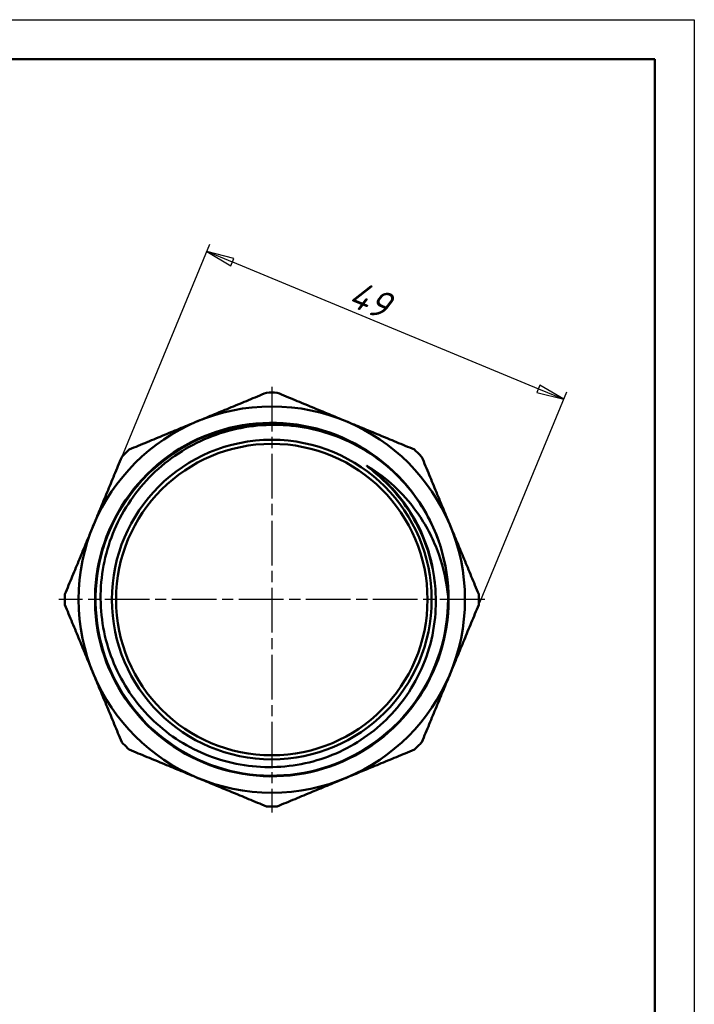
# Model space of a CAD drawing. Header units: millimetres. Extents: x 0 to 436, y -69 to 297.
# Tile 16 of 17: x 124 to 210, y 172 to 297. Entities that reach past the tile are written whole.
import ezdxf

# ---------------------------------------------------------------- set-up
doc = ezdxf.new("R2010")
doc.units = ezdxf.units.MM
doc.linetypes.add('CHAIN', pattern=[0.7087, 0.4724, -0.0591, 0.1181, -0.0591])
for name, color, linetype, lineweight in [('Видимые тонкие (ГОСТ)', 7, 'Continuous', 35), ('Видимый контур (ГОСТ)', 7, 'Continuous', 50), ('Кромка (ГОСТ)', 7, 'Continuous', 50), ('Маркер центра (ГОСТ)', 7, 'Continuous', 25), ('Размер (ГОСТ)', 7, 'Continuous', 25)]:
    doc.layers.add(name, color=color, linetype=linetype, lineweight=lineweight)
doc.styles.add('Обычный текст (ГОСТ)', font='GOST Common Italic.ttf')
doc.dimstyles.new('Обычный (ГОСТ)', dxfattribs={"dimtxt": 3.5, "dimasz": 3.5, "dimexe": 1, "dimexo": 0, "dimgap": 0.5, "dimtad": 1, "dimrnd": 1e-08, "dimtxsty": 'Обычный текст (ГОСТ)', "dimblk": 'Filled-1', "dimcen": 0.09, "dimdle": 15, "dimclrd": 256, "dimclre": 256, "dimclrt": 256, "dimazin": 2, "dimtfac": 0.714286, "dimtdec": 3, "dimtmove": 0, "dimatfit": 3, "dimfxl": 1, "dimtolj": 1, "dimlwd": 25, "dimlwe": 25, "dimarcsym": 0})

# ---------------------------------------------------------------- blocks, each defined once
blk = doc.blocks.new('Рамки ГОСТ_ граница 297x210')
at = {"layer": 'Кромка (ГОСТ)', "lineweight": 25}
for p, q in [((0, 297), (210, 297)), ((210, 297), (210, 0))]:
    blk.add_line(p, q, dxfattribs=at)
at = {"layer": 'Кромка (ГОСТ)'}
for p, q in [((205, 292), (20, 292)), ((205, 5), (205, 292))]:
    blk.add_line(p, q, dxfattribs=at)
blk = doc.blocks.new('Filled-1')
at = {"color": 0}
for p, q in [((0, 0), (-1, 0.143)), ((-1, 0.143), (-1, -0.143)), ((-1, 0), (0, 0)), ((-1, -0.143), (0, 0))]:
    blk.add_line(p, q, dxfattribs=at)
at = {"color": 0, "flags": 128}
blk.add_lwpolyline([(-1, -0.143), (0, 0), (-1, 0.143), (-1, -0.143)], dxfattribs=at)
at = {"color": 0}
blk.add_solid([(-1, -0.143), (0, 0), (-1, 0.143), (-1, -0.143)], dxfattribs=at)
blk = doc.blocks.new('*D12')
at = {"layer": 'Defpoints', "color": 0, "linetype": 'Continuous', "transparency": 16777216}
for p in [(193.46, 248.85), (137.39, 241.53), (182.66, 222.78)]:
    blk.add_point(p, dxfattribs=at)
at = {"layer": 'Размер (ГОСТ)', "linetype": 'Continuous', "lineweight": 25, "transparency": 16777216}
for p, q in [((137.39, 241.53), (148.57, 268.53)), ((151.42, 266.27), (190.23, 250.19)), ((182.66, 222.78), (193.84, 249.78))]:
    blk.add_line(p, q, dxfattribs=at)
at = {"layer": 'Размер (ГОСТ)', "linetype": 'Continuous', "lineweight": 25, "transparency": 16777216, "xscale": 3.5, "yscale": 3.5, "zscale": 3.5}
for p, rotation in [((148.19, 267.6), 157.5), ((193.46, 248.85), 337.5000000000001)]:
    blk.add_blockref('Filled-1', p, dxfattribs=dict(at, rotation=rotation))
at = {"layer": 'Размер (ГОСТ)', "linetype": 'Continuous', "lineweight": 25, "transparency": 16777216, "insert": (167.19, 264.07), "char_height": 3.5, "attachment_point": 1, "rotation": 337.5, "style": 'Обычный текст (ГОСТ)'}
blk.add_mtext('\\A1;49', dxfattribs=at)

msp = doc.modelspace()

# ---------------------------------------------------------------- linework, layer by layer
at = {"layer": 'Видимые тонкие (ГОСТ)'}
for points, knots in [([(178.706, 224.38), (178.898, 219.787), (177.627, 215.144), (175.122, 211.29), (172.619, 207.439), (168.896, 204.394), (164.625, 202.704), (160.356, 201.014), (155.559, 200.687), (151.1, 201.782), (146.642, 202.876), (142.543, 205.385), (139.541, 208.857), (136.54, 212.329), (134.65, 216.746), (134.211, 221.314), (133.772, 225.881), (134.786, 230.576), (137.07, 234.554), (139.354, 238.532), (142.896, 241.774), (147.059, 243.698), (151.221, 245.621), (155.985, 246.218), (160.492, 245.38), (162.823, 244.947), (165.079, 244.132), (167.157, 242.991)], [4.6705592, 4.6705592, 4.6705592, 4.6705592, 5.2887547, 5.2887547, 5.2887547, 5.906389, 5.906389, 5.906389, 6.5238416, 6.5238416, 6.5238416, 7.1411155, 7.1411155, 7.1411155, 7.7582136, 7.7582136, 7.7582136, 8.3751392, 8.3751392, 8.3751392, 8.9918952, 8.9918952, 8.9918952, 9.6084847, 9.6084847, 9.6084847, 9.927235, 9.927235, 9.927235, 9.927235]), ([(168.658, 240.301), (172.165, 237.754), (174.843, 234.085), (176.2, 229.969), (177.128, 227.152), (177.433, 224.136), (177.116, 221.188)], [3.7697296, 3.7697296, 3.7697296, 3.7697296, 4.3939496, 4.3939496, 4.3939496, 4.8210739, 4.8210739, 4.8210739, 4.8210739])]:
    msp.add_open_spline(points, degree=3, knots=knots, dxfattribs=at)
at = {"layer": 'Видимый контур (ГОСТ)'}
for radius in [24.498, 20.268, 19.75]:
    msp.add_circle((156.417, 223.447), radius, dxfattribs=at)
for radius, start, end in [(26.25, 88.53947, 91.46053), (26.25, 133.53947, 136.46053), (26.25, 43.53947, 46.46053), (22.425, 17.60578, 18.86102), (26.25, 178.53947, 181.46053), (26.25, 358.53947, 1.46053), (26.25, 223.53947, 226.46053), (26.25, 313.53947, 316.46053), (26.25, 268.53947, 271.46053)]:
    msp.add_arc((156.417, 223.447), radius, start, end, dxfattribs=at)
for points in [[(138.335, 242.476), (147.042, 246.082), (155.748, 249.689)], [(157.086, 249.689), (165.793, 246.082), (174.5, 242.476)], [(130.176, 224.116), (133.782, 232.823), (137.389, 241.53)], [(175.446, 241.53), (179.052, 232.823), (182.659, 224.116)], [(137.389, 205.365), (133.782, 214.071), (130.176, 222.778)], [(182.659, 222.778), (179.052, 214.071), (175.446, 205.365)], [(155.748, 197.206), (147.042, 200.812), (138.335, 204.419)], [(174.5, 204.419), (165.793, 200.812), (157.086, 197.206)]]:
    msp.add_rational_spline(points, [1.00016037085, 1.07160039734, 1.00016037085], degree=2, dxfattribs=at)
for points, knots in [([(177.792, 230.23), (179.187, 225.834), (179.181, 221.006), (177.776, 216.613), (176.371, 212.222), (173.574, 208.288), (169.888, 205.519), (166.203, 202.75), (161.648, 201.159), (157.04, 201.031), (152.435, 200.903), (147.799, 202.238), (143.967, 204.796), (140.136, 207.353), (137.126, 211.121), (135.477, 215.423), (133.829, 219.723), (133.55, 224.536), (134.69, 228.997), (135.829, 233.458), (138.382, 237.546), (141.888, 240.529), (145.394, 243.511), (149.838, 245.374), (154.422, 245.783), (159.005, 246.193), (163.708, 245.148), (167.686, 242.835), (171.663, 240.524), (174.898, 236.957), (176.811, 232.773), (177.121, 232.095), (177.396, 231.402), (177.636, 230.696)], [4.4051102, 4.4051102, 4.4051102, 4.4051102, 5.0220538, 5.0220538, 5.0220538, 5.6388141, 5.6388141, 5.6388141, 6.2553943, 6.2553943, 6.2553943, 6.8717974, 6.8717974, 6.8717974, 7.4880264, 7.4880264, 7.4880264, 8.1040844, 8.1040844, 8.1040844, 8.7199745, 8.7199745, 8.7199745, 9.3356995, 9.3356995, 9.3356995, 9.9512626, 9.9512626, 9.9512626, 10.5666668, 10.5666668, 10.5666668, 10.6663873, 10.6663873, 10.6663873, 10.6663873]), ([(177.124, 221.188), (176.981, 219.685), (176.675, 218.202), (175.748, 215.324), (175.128, 213.937), (172.985, 210.267), (171.156, 208.198), (166.797, 204.865), (164.306, 203.639), (158.98, 202.203), (156.195, 202.013), (150.694, 202.711), (148.031, 203.597), (143.181, 206.346), (141.043, 208.186), (137.581, 212.593), (136.296, 215.121), (134.758, 220.541), (134.527, 223.382), (135.166, 229.009), (136.036, 231.739), (138.777, 236.728), (140.628, 238.935), (145.081, 242.528), (147.644, 243.874), (153.156, 245.515), (156.053, 245.789), (161.805, 245.212), (164.603, 244.361), (167.161, 242.998)], [-11.0558319, -11.0558319, -11.0558319, -11.0558319, -10.6022793, -10.6022793, -10.147371, -10.147371, -9.325484, -9.325484, -8.4992813, -8.4992813, -7.6687635, -7.6687635, -6.833931, -6.833931, -5.9947843, -5.9947843, -5.1513239, -5.1513239, -4.3035503, -4.3035503, -3.4514639, -3.4514639, -2.5950652, -2.5950652, -1.7343547, -1.7343547, -0.8693328, -0.8693328, 0, 0, 0, 0]), ([(167.161, 242.998), (169.647, 241.674), (171.857, 239.881), (175.412, 235.644), (176.76, 233.261), (177.638, 230.697)], [-1.6578409, -1.6578409, -1.6578409, -1.6578409, -0.8131168, -0.8131168, 0, 0, 0, 0]), ([(168.658, 240.301), (168.618, 240.325), (168.541, 240.372), (168.499, 240.389), (168.493, 240.391), (168.488, 240.392), (168.486, 240.392), (168.485, 240.392), (168.484, 240.392), (168.483, 240.392), (168.483, 240.392), (168.482, 240.391), (168.482, 240.391), (168.482, 240.39), (168.482, 240.39), (168.482, 240.388), (168.482, 240.387), (168.484, 240.384), (168.487, 240.38), (168.503, 240.361), (168.528, 240.338), (168.681, 240.206), (168.975, 239.978), (170.262, 238.91), (171.56, 237.738), (172.854, 236.051)], [-1.1212129, -1.1212129, -1.1212129, -1.1212129, -0.9943281, -0.9943281, -0.9783515, -0.9783515, -0.9728289, -0.9728289, -0.9701584, -0.9701584, -0.9683765, -0.9683765, -0.9666476, -0.9666476, -0.9643919, -0.9643919, -0.9605479, -0.9605479, -0.9468654, -0.9468654, -0.9001619, -0.9001619, -0.6377387, -0.6377387, 0, 0, 0, 0]), ([(178.706, 224.38), (178.488, 226.265), (178.029, 228.115), (176.658, 231.616), (175.76, 233.255), (173.038, 236.979), (171.002, 238.865), (168.658, 240.301)], [-1.9547448, -1.9547448, -1.9547448, -1.9547448, -1.3850832, -1.3850832, -0.8260823, -0.8260823, 0, 0, 0, 0]), ([(172.854, 236.051), (174.423, 234.006), (175.602, 231.7), (177.117, 226.627), (177.382, 223.897), (177.124, 221.188)], [-1.5892822, -1.5892822, -1.5892822, -1.5892822, -0.8165901, -0.8165901, 0, 0, 0, 0]), ([(177.792, 230.23), (178.336, 228.512), (178.747, 226.374), (178.763, 224.389), (178.76, 224.27), (178.752, 224.202), (178.751, 224.189), (178.748, 224.179), (178.747, 224.177), (178.746, 224.174), (178.745, 224.174), (178.745, 224.173), (178.744, 224.173), (178.744, 224.172), (178.743, 224.172), (178.743, 224.172), (178.742, 224.172), (178.742, 224.173), (178.741, 224.173), (178.74, 224.175), (178.739, 224.177), (178.729, 224.2), (178.718, 224.276), (178.706, 224.38)], [-0.95123421, -0.95123421, -0.95123421, -0.95123421, -0.12561441, -0.12561441, -0.05498503, -0.05498503, -0.0423146, -0.0423146, -0.0388291, -0.0388291, -0.03742506, -0.03742506, -0.03663697, -0.03663697, -0.03599219, -0.03599219, -0.03526794, -0.03526794, -0.03414265, -0.03414265, -0.03134499, -0.03134499, 0, 0, 0, 0])]:
    msp.add_open_spline(points, degree=3, knots=knots, dxfattribs=at)
at = {"layer": 'Маркер центра (ГОСТ)', "linetype": 'CHAIN', "ltscale": 11.993792}
for p, q in [((156.417, 250.445), (156.417, 196.449)), ((183.415, 223.447), (129.419, 223.447))]:
    msp.add_line(p, q, dxfattribs=at)

# ---------------------------------------------------------------- block references
msp.add_blockref('Рамки ГОСТ_ граница 297x210', (0, 0))

# ---------------------------------------------------------------- dimensions: what is measured, and where the dimension line sits
at = {"layer": 'Размер (ГОСТ)', "linetype": 'Continuous', "lineweight": 25}
dim = msp.add_linear_dim(base=(193.459, 248.853), p1=(137.389, 241.53), p2=(182.659, 222.778), angle=337.5, dimstyle='Обычный (ГОСТ)', override={"dimgap": 0.5, "dimdec": 2, "dimtol": 0, "dimlim": 0, "dimtp": 0, "dimtm": 0, "dimtdec": 3, "dimtofl": 0, "dimatfit": 1}, dxfattribs=at)
dim.commit()
dim.dimension.update_dxf_attribs({"geometry": '*D12', "text_midpoint": (168.053, 259.377), "dimtype": 160})

doc.saveas('drawing.dxf')
